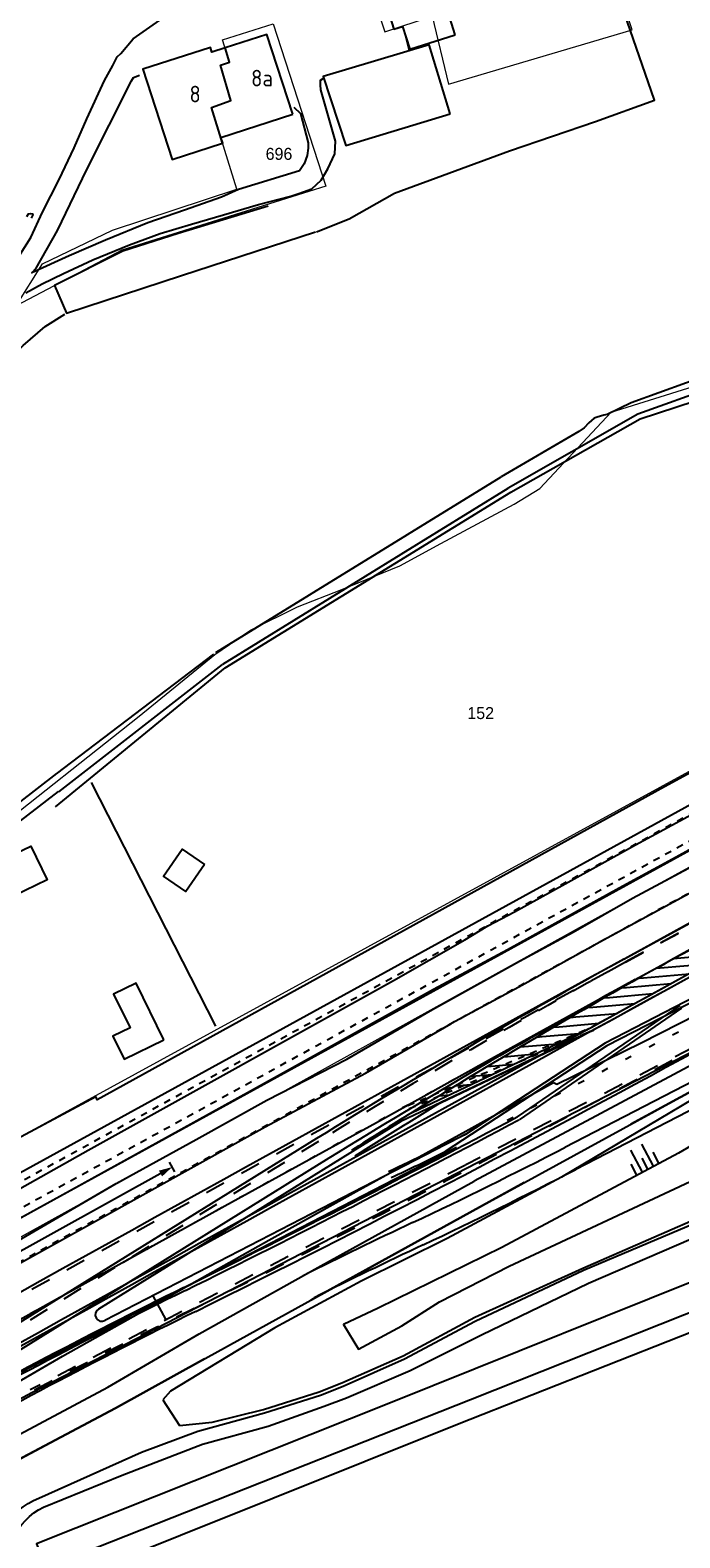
# Model space of a CAD drawing. Header units: metres. Extents: x 233874 to 239264, y 443832 to 448222.
# Tile 90 of 195: x 235512 to 235610, y 445491 to 445717. Entities that reach past the tile are written whole.
import ezdxf
from ezdxf.enums import TextEntityAlignment as Align

# ---------------------------------------------------------------- set-up
doc = ezdxf.new("R2010")
doc.units = ezdxf.units.M
doc.header["$MEASUREMENT"] = 0
for name, pattern in [('DGN3', [54.868356, 36.578904, -18.289452]), ('LIJN1-1', [2, 1, -1]), ('LIJN1-3', [4, 1, -3])]:
    doc.linetypes.add(name, pattern=pattern)
for name, color, linetype in [('DAKRAND-BYG', 4, 'Continuous'), ('Goud-kadastrale grenzen', 13, 'Continuous'), ('Goud-markering', 7, 'Continuous'), ('Goud-ontwerp', 2, 'Continuous'), ('Goud-ontwerp-water', 131, 'Continuous'), ('HEG', 253, 'Continuous'), ('HEK', 253, 'Continuous'), ('HOOFDGEBOUW', 4, 'Continuous'), ('HUISNUMMER', 253, 'Continuous'), ('INSTEEKSLOOT', 153, 'Continuous'), ('KANTVERH', 253, 'Continuous'), ('KANTWATER', 153, 'Continuous'), ('OVLIJNOBJ', 253, 'Continuous'), ('RASTER', 253, 'Continuous'), ('TALUD', 253, 'Continuous'), ('TUSSENMUUR', 253, 'Continuous')]:
    doc.layers.add(name, color=color, linetype=linetype)
for name, color, linetype, lineweight in [('G01 kadestrale perceelsgrens', 73, 'Continuous', 0), ('G02 kadestrale sectiegrens', 73, 'DGN3', 30), ('Z01 perceelnummer', 73, 'Continuous', 13)]:
    doc.layers.add(name, color=color, linetype=linetype, lineweight=lineweight)
doc.layers.add('Goud-hulp', color=210, linetype='Continuous', plot=False)
doc.styles.get("Standard").update_dxf_attribs({"font": 'iso.shx'})
doc.styles.add('Styledgn001', font='dgn001.shx')
doc.dimstyles.new('D1000', dxfattribs={"dimtxt": 1.8, "dimasz": 1, "dimexe": 0, "dimexo": 0, "dimgap": 0.9, "dimtad": 1, "dimtoh": 1, "dimzin": 0, "dimdsep": 46, "dimtxsty": 'Standard', "dimblk1": 'DIMBLK', "dimblk2": 'DIMBLK', "dimsah": 1, "dimcen": 0.09, "dimse1": 1, "dimse2": 1, "dimclrd": 1, "dimclre": 1, "dimclrt": 7, "dimadec": 0, "dimazin": 0, "dimtfac": 1, "dimtix": 1, "dimtmove": 2, "dimatfit": 3, "dimldrblk": 'DIMBLK', "dimfxl": 1, "dimtolj": 1, "dimtzin": 0, "dimarcsym": 0})

# ---------------------------------------------------------------- blocks, each defined once
blk = doc.blocks.new('TA', base_point=(75009.5, 300012))
for p, q in [((75009.5, 300012.5), (75010, 300012.5)), ((75009.5, 300012.25), (75010.5, 300012.25)), ((75009.5, 300012), (75010, 300012)), ((75009.5, 300011.75), (75010.5, 300011.75)), ((75009.5, 300011.5), (75010, 300011.5))]:
    blk.add_line(p, q)
blk = doc.blocks.new('DIMBLK')
at = {"color": 1}
blk.add_line((0, -0.83), (0, 0.83), dxfattribs=at)
blk.add_solid([(0, 0), (-2, 0.5), (-2, -0.5)], dxfattribs=at)
blk = doc.blocks.new('*D33')
at = {"layer": 'Defpoints', "color": 0, "linetype": 'Continuous', "transparency": 16777216}
for p in [(235533.64, 445546.35), (235538.01, 445538.46), (235415.14, 445470.36)]:
    blk.add_point(p, dxfattribs=at)
at = {"layer": 'Goud-hulp', "color": 1, "linetype": 'Continuous', "lineweight": -2, "transparency": 16777216}
blk.add_line((235411.64, 445478.73), (235532.76, 445545.87), dxfattribs=at)
for p, rotation in [((235533.64, 445546.35), 28.99948976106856), ((235410.76, 445478.24), 208.9994897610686)]:
    blk.add_blockref('DIMBLK', p, dxfattribs=dict(at, rotation=rotation))
at = {"layer": 'Goud-hulp', "color": 7, "linetype": 'Continuous', "transparency": 16777216, "insert": (235471.33, 445513.87), "char_height": 1.8, "attachment_point": 5, "rotation": 28.9995}
blk.add_mtext('\\A1;140 m', dxfattribs=at)
blk = doc.blocks.new('A$C1532452F')
at = {"layer": 'G01 kadestrale perceelsgrens', "flags": 128}
for points in [[(235493.668, 445526.335), (235602.85, 445586.802), (235743.465, 445663.715), (235799.961, 445693.516), (235877.225, 445735.166), (235991.175, 445794.84), (236000, 445799.425)], [(235565.628, 445717.084), (235572.737, 445719.462), (235575.204, 445709.231), (235602.809, 445717.376), (235588.555, 445760.948), (235554.888, 445749.76), (235565.628, 445717.084)], [(235556.765, 445693.873), (235526.066, 445684.268), (235510.182, 445675.861), (235514.156, 445682.19), (235524.69, 445687.252), (235543.382, 445693.409), (235539.536, 445705.717), (235542.467, 445706.77), (235540.902, 445712.077), (235542.254, 445712.548), (235541.228, 445715.903), (235548.852, 445718.279), (235556.765, 445693.873)], [(235477.648, 445575.84), (235482.962, 445577.854), (235505.731, 445596.026), (235528.681, 445614.187), (235540.062, 445623.433), (235545.403, 445627.098), (235552.513, 445630.616), (235559.179, 445633.216), (235567.888, 445636.777), (235574.058, 445640.129), (235585.045, 445646.039), (235588.922, 445648.431), (235599.642, 445659.868), (235617.723, 445665.548), (235659.101, 445679.165), (235695.825, 445691.103), (235697.767, 445687.128)], [(235489.385, 445539.224), (235563.062, 445579.468), (235632.522, 445617.45), (235710.033, 445659.616)]]:
    blk.add_lwpolyline(points, dxfattribs=at)
at = {"layer": 'G02 kadestrale sectiegrens', "flags": 128}
blk.add_lwpolyline([(235506.33, 445500.12), (235525.102, 445510.072), (235551.135, 445524.483), (235581.302, 445541.134), (235633.783, 445569.865), (235655.237, 445581.838), (235665.236, 445587.359)], dxfattribs=at)
at = {"layer": 'Z01 perceelnummer', "linetype": 'Continuous', "lineweight": 13, "style": 'Styledgn001'}
for s, p in [('696', (235549.709, 445698.739)), ('152', (235580.033, 445614.635))]:
    blk.add_text(s, height=1.8, dxfattribs=at).set_placement(p, align=Align.MIDDLE_CENTER)

msp = doc.modelspace()

# ---------------------------------------------------------------- hatches: boundary and pattern name
at = {"layer": 'Goud-markering', "linetype": 'Continuous'}
h = msp.add_hatch(dxfattribs=at)
h.set_pattern_fill('ANSI31', color=251, scale=10, angle=140)
edge = h.paths.add_edge_path()
edge.add_arc((236093.603, 444708.777), 994.894, 118.694081, 121.774724, ccw=False)
edge.add_line((235615.921, 445581.494), (235645.065, 445593.828))
edge.add_arc((244478.646, 429393.456), 18452.215, 118.6023202, 118.7730842)
edge.add_line((235596.821, 445567.429), (235569.71, 445554.561))

# ---------------------------------------------------------------- linework, layer by layer
at = {"layer": 'DAKRAND-BYG'}
for points in [[(235576.22, 445716.62), (235570.58, 445734.53), (235562.41, 445731.96), (235566.97, 445717.49), (235568.28, 445717.9), (235569.36, 445714.46), (235576.22, 445716.62)], [(235575.42, 445704.76), (235572.29, 445715.16), (235556.36, 445710.39), (235559.74, 445699.99), (235575.42, 445704.76)], [(235494.07, 445585.89), (235512.41, 445594.63), (235514.85, 445589.53), (235508.22, 445586.37), (235507.65, 445587.55), (235504.38, 445585.99), (235506.27, 445582.02), (235497.83, 445577.99), (235494.81, 445584.34)], [(235538.49, 445591.84), (235535.69, 445587.79), (235532.34, 445590.11), (235535.14, 445594.16), (235538.49, 445591.84)], [(235532.39, 445565.48), (235528.25, 445574.03), (235524.85, 445572.38), (235527.32, 445567.3), (235524.74, 445566.05), (235526.42, 445562.59), (235532.39, 445565.48)]]:
    msp.add_lwpolyline(points, dxfattribs=at)
at = {"layer": 'Goud-hulp', "linetype": 'Continuous'}
for p, q in [((235609.956, 445570.64), (235585.541, 445553.898)), ((235610.239, 445570.228), (235585.8, 445553.47)), ((235532.712, 445523.499), (235530.773, 445526.997))]:
    msp.add_line(p, q, dxfattribs=at)
at = {"layer": 'Goud-hulp', "linetype": 'LIJN1-1'}
for p, q in [((235569.09, 445555.6), (235596.817, 445567.427)), ((235569.286, 445555.14), (235597.013, 445566.967))]:
    msp.add_line(p, q, dxfattribs=at)
msp.add_arc((244890.513, 428640.147), 19321.414, 118.4654292, 119.2563731, dxfattribs=at)
at = {"layer": 'Goud-hulp', "linetype": 'Continuous'}
for centre, radius, start, end in [((244890.513, 428640.147), 19317.414, 118.4654292, 119.2144377), ((244890.513, 428640.147), 19310.764, 118.4654292, 119.2144377), ((244890.513, 428640.147), 19310.264, 118.4654292, 119.2144377), ((234651.103, 447317.656), 2000, 296.298267, 298.732497), ((234651.103, 447317.656), 1996, 296.298267, 297.914635), ((234651.103, 447317.656), 1996.5, 296.298267, 297.914635), ((235980.013, 444628.604), 1003.5, 116.298267, 119.131286), ((235980.013, 444628.604), 1003, 116.298267, 119.131286), ((235980.013, 444628.604), 999.5, 116.298267, 119.131286)]:
    msp.add_arc(centre, radius, start, end, dxfattribs=at)
at = {"layer": 'Goud-hulp', "linetype": 'LIJN1-1', "ltscale": 3}
for centre, radius, start, end in [((244890.513, 428640.147), 19316.914, 118.4654292, 119.2144377), ((234651.103, 447317.656), 1999.5, 296.298267, 298.732497), ((235980.013, 444628.604), 1000, 116.298267, 119.131286)]:
    msp.add_arc(centre, radius, start, end, dxfattribs=at)
at = {"layer": 'Goud-hulp', "linetype": 'LIJN1-3'}
msp.add_arc((244890.513, 428640.147), 19313.839, 118.4654292, 119.2144377, dxfattribs=at)
at = {"layer": 'Goud-markering', "color": 251, "linetype": 'LIJN1-3'}
msp.add_line((235744.821, 445636.441), (235581.425, 445552.013), dxfattribs=at)
at = {"layer": 'Goud-markering', "color": 251, "linetype": 'Continuous'}
for p, q in [((235652.321, 445592.107), (235599.016, 445564.564)), ((235569.71, 445554.561), (235596.821, 445567.429)), ((235599.016, 445564.564), (235574.712, 445548.673))]:
    msp.add_line(p, q, dxfattribs=at)
at = {"layer": 'Goud-markering', "color": 251, "linetype": 'LIJN1-1', "ltscale": 3}
msp.add_line((235654.601, 445586.363), (235577.794, 445546.676), dxfattribs=at)
at = {"layer": 'Goud-markering', "linetype": 'LIJN1-1', "ltscale": 3}
for p, q in [((235601.81, 445577.182), (235614.481, 445584.125)), ((235555.623, 445550.22), (235247.97, 445359.41)), ((235577.752, 445546.654), (235512.295, 445512.832))]:
    msp.add_line(p, q, dxfattribs=at)
at = {"layer": 'Goud-markering', "ltscale": 3}
for p, q in [((235576.375, 445549.32), (235510.918, 445515.497)), ((235557.204, 445547.671), (235249.551, 445356.861))]:
    msp.add_line(p, q, dxfattribs=at)
at = {"layer": 'Goud-markering', "color": 251, "linetype": 'Continuous'}
for centre, radius, start, end in [((244890.513, 428640.147), 19310.764, 118.4654292, 118.7683971), ((236096.124, 444704.336), 1000, 118.698635, 121.76355), ((236096.124, 444704.336), 1000, 121.76355, 122.379955), ((235269.266, 446175.181), 697, 295.251298, 295.991026)]:
    msp.add_arc(centre, radius, start, end, dxfattribs=at)
at = {"layer": 'Goud-markering', "linetype": 'LIJN1-1', "ltscale": 3}
msp.add_arc((236082.428, 444700.823), 999.5, 118.741489, 121.807635, dxfattribs=at)
at = {"layer": 'Goud-markering', "ltscale": 3}
msp.add_arc((236082.428, 444700.823), 996.5, 118.741489, 121.807635, dxfattribs=at)
at = {"layer": 'Goud-ontwerp', "linetype": 'Continuous'}
for p, q in [((235496.372, 445537.627), (235614.297, 445602.397)), ((235466.252, 445514.237), (235621.609, 445599.568)), ((235601.57, 445577.621), (235614.241, 445584.564)), ((235597.036, 445566.977), (235568.041, 445553.215)), ((235568.041, 445553.215), (235522.552, 445525.002)), ((235577.888, 445551.347), (235523.538, 445523.264)), ((235555.359, 445550.645), (235247.706, 445359.835)), ((235577.982, 445546.21), (235512.524, 445512.388))]:
    msp.add_line(p, q, dxfattribs=at)
at = {"layer": 'Goud-ontwerp', "color": 7, "linetype": 'LIJN1-1'}
for p, q in [((235500.918, 445538.697), (235614.899, 445601.302)), ((235502.603, 445535.63), (235621.007, 445600.663))]:
    msp.add_line(p, q, dxfattribs=at)
at = {"layer": 'Goud-ontwerp', "color": 251, "linetype": 'Continuous'}
for p, q in [((235652.066, 445592.538), (235598.764, 445564.997)), ((235654.805, 445585.905), (235577.982, 445546.21)), ((235574.077, 445556.08), (235597.036, 445566.977)), ((235598.764, 445564.997), (235577.888, 445551.347))]:
    msp.add_line(p, q, dxfattribs=at)
for centre, radius, start, end in [((244890.513, 428640.147), 19310.264, 118.4654292, 118.7684705), ((236096.124, 444704.336), 999, 121.504749, 122.379955)]:
    msp.add_arc(centre, radius, start, end, dxfattribs=at)
at = {"layer": 'Goud-ontwerp', "linetype": 'Continuous'}
for centre, radius, start in [((236082.428, 444700.823), 1000, 118.741489), ((235787.953, 444979.341), 600, 117.325696)]:
    msp.add_arc(centre, radius, start, 121.807635, dxfattribs=at)
at = {"layer": 'Goud-ontwerp', "color": 251, "linetype": 'Continuous', "ltscale": 3}
msp.add_arc((235269.266, 446175.181), 696, 295.251298, 296.322459, dxfattribs=at)
at = {"layer": 'Goud-ontwerp', "linetype": 'Continuous', "ltscale": 3}
msp.add_arc((235523.079, 445524.152), 1, 121.80763, 297.3257, dxfattribs=at)
at = {"layer": 'Goud-ontwerp-water', "color": 251, "linetype": 'Continuous'}
for points in [[(235683.604, 445592.548), (235657.509, 445582.653, 0.0286292), (235655.419, 445581.72), (235592.665, 445549.294)], [(235685.115, 445589.163), (235659.019, 445579.268, 0.0286292), (235656.929, 445578.336), (235594.363, 445546.007)]]:
    msp.add_lwpolyline(points, format="xyb", dxfattribs=at)
at = {"layer": 'Goud-ontwerp-water', "linetype": 'Continuous'}
for centre, radius, start, end in [((235269.266, 446175.181), 704.5, 295.251298, 297.325696), ((235269.266, 446175.181), 708.2, 295.251298, 297.325696), ((235909.363, 444818.06), 796, 115.251298, 116.566353), ((235909.363, 444818.06), 792.3, 115.251298, 116.566353)]:
    msp.add_arc(centre, radius, start, end, dxfattribs=at)
at = {"layer": 'HEG'}
msp.add_line((235507.35, 445549.05), (235522.15, 445556.97), dxfattribs=at)
at = {"layer": 'HEK'}
for p, q in [((235584.55, 445647.85), (235604.03, 445658.87)), ((235541.63, 445621.42), (235584.55, 445647.85)), ((235516.09, 445600.51), (235541.63, 445621.42)), ((235521.48, 445604.18), (235540.18, 445567.56))]:
    msp.add_line(p, q, dxfattribs=at)
for points in [[(235604.03, 445658.87), (235694.09, 445688.35), (235709.76, 445659.21)], [(235709.76, 445659.21), (235607.67, 445603.52), (235522.38, 445556.49), (235522.15, 445556.97)], [(235659.4, 445548.16), (235618.39, 445531.77), (235566.2, 445510.79), (235513.26, 445489.68), (235528.5, 445450.86), (235543.8, 445412.35), (235555.18, 445416.84), (235580.1, 445359.97), (235615.48, 445374.86)], [(235647.85, 445458.19), (235631.93, 445498.08), (235621.27, 445525.26), (235576.56, 445507.63), (235521.02, 445485.38), (235547.54, 445418.37), (235601.36, 445439.96), (235647.9, 445458.19)]]:
    msp.add_lwpolyline(points, dxfattribs=at)
at = {"layer": 'HOOFDGEBOUW'}
for points in [[(235551.77, 445704.7), (235547.86, 445716.71), (235541.6, 445714.67)], [(235541.6, 445714.67), (235539.62, 445714.03), (235539.39, 445714.75), (235529.26, 445711.46), (235533.67, 445697.91), (235541.21, 445700.36)], [(235541.21, 445700.36), (235541.24, 445700.37), (235540.98, 445701.19), (235551.77, 445704.7)]]:
    msp.add_lwpolyline(points, dxfattribs=at)
at = {"layer": 'INSTEEKSLOOT'}
for p, q in [((235633.15, 445672.32), (235602.65, 445661.31)), ((235635.67, 445671.09), (235603.64, 445659.57)), ((235603.64, 445659.57), (235584.18, 445648.44)), ((235540.21, 445623.72), (235583.13, 445650.15)), ((235541.26, 445622.01), (235584.18, 445648.44)), ((235516.25, 445605.5), (235539.92, 445623.51)), ((235516.63, 445602.81), (235541.19, 445621.96))]:
    msp.add_line(p, q, dxfattribs=at)
for points in [[(235511.8, 445689.31), (235512.06, 445689.74), (235512.37, 445689.79), (235512.63, 445689.72), (235512.7, 445689.55), (235512.46, 445689.07)], [(235602.65, 445661.31), (235599.07, 445659.52), (235598.54, 445659.44), (235598.05, 445659.28), (235597.57, 445659.12), (235597.08, 445658.97), (235596.7, 445658.63), (235596.31, 445658.3), (235595.59, 445657.54), (235594.77, 445656.96), (235583.13, 445650.15)], [(235575.55, 445567.93), (235585.76, 445573.46), (235597.96, 445580.22), (235612.53, 445588.17), (235620.62, 445592.41), (235639.95, 445603.09), (235652.55, 445610.05), (235664.99, 445616.82), (235680.51, 445625.38), (235688.79, 445629.72), (235701.14, 445636.43), (235714.97, 445644.1)], [(235490.91, 445524.49), (235498.85, 445528.38), (235509.85, 445534.91), (235525.21, 445543.88), (235537.26, 445550.48), (235547.87, 445556.41), (235559.92, 445562.57), (235572.81, 445570.04), (235585.85, 445577.31), (235593.93, 445581.7), (235602.85, 445586.8), (235611.28, 445591.3), (235624.07, 445598.51), (235636.32, 445604.77), (235645.54, 445610.13), (235660.07, 445617.83), (235679.11, 445628.21), (235691.45, 445635.12), (235707.25, 445644.03)], [(235516.23, 445605.53), (235501.21, 445593.92), (235486.88, 445583.02), (235480.46, 445578.25), (235478.72, 445577.72), (235477.41, 445578), (235476.8, 445578.89), (235471.16, 445596.06), (235470.09, 445596.99), (235468.89, 445596.87), (235468.35, 445596.06), (235468.46, 445592.91), (235473.49, 445575.99), (235474.77, 445574.26), (235476.08, 445573.58), (235477.68, 445573.66), (235479.56, 445574.99), (235484.96, 445578.48), (235494.2, 445585.6)], [(235495.38, 445586.51), (235499.83, 445589.94), (235516.57, 445602.83)], [(235471.89, 445509.82), (235480.96, 445515.17), (235503.66, 445528.01), (235547.64, 445552.41), (235562.71, 445560.47), (235575.55, 445567.89)]]:
    msp.add_lwpolyline(points, dxfattribs=at)
at = {"layer": 'KANTVERH'}
msp.add_line((235568.73, 445716.48), (235569.26, 445714.31), dxfattribs=at)
for points in [[(235508, 445679.19), (235512.38, 445686.17), (235514.17, 445689.95), (235516.64, 445694.89), (235518.91, 445699.64), (235520.84, 445704.02), (235523.45, 445709.77), (235524.71, 445712.04), (235525.39, 445713.35), (235525.93, 445713.81), (235527.8, 445716.05), (235537.98, 445723.22)], [(235551.93, 445705.75), (235552.95, 445704.81), (235554.08, 445700.38), (235554.09, 445699.58), (235553.96, 445698.47), (235553.48, 445697.26), (235552.79, 445696.2), (235543.63, 445693.39), (235541.05, 445692.25), (235535.48, 445690.25), (235530.01, 445688.36), (235523.6, 445685.75), (235518.18, 445683.41), (235512.57, 445680.86), (235513.21, 445681.53), (235516.42, 445687.19), (235520.82, 445696.37), (235527.55, 445709.74), (235527.84, 445710.24), (235528.74, 445710.56)], [(235558.22, 445700.65), (235555.99, 445708.37), (235555.93, 445709.12), (235555.97, 445709.82), (235556.37, 445710.09)], [(235551.51, 445692.38), (235552.7, 445692.8), (235554.64, 445693.48), (235556.07, 445694.8), (235557.04, 445696.47), (235558.11, 445698.74), (235558.22, 445700.65)], [(235508.76, 445541.99), (235521.03, 445548.91), (235566.93, 445574.4), (235577.64, 445580.53), (235581.11, 445582.64), (235585.12, 445584.76), (235592.76, 445588.94), (235603.32, 445594.82), (235614.23, 445600.75), (235624.04, 445606.07), (235636.83, 445613.09), (235649.48, 445620.01), (235660.19, 445625.94), (235673.08, 445632.86), (235682.26, 445637.77), (235707.72, 445651.54), (235722.45, 445659.52), (235738.6, 445668.47), (235757.19, 445678.46), (235783.64, 445692.58)], [(235511.62, 445677.85), (235514.1, 445679.19), (235517.33, 445680.74), (235521.74, 445682.82), (235527.21, 445685.06), (235531.84, 445686.74), (235536.57, 445688.17), (235541.35, 445689.55), (235546.62, 445691.14), (235551.51, 445692.38)], [(235510.48, 445538.53), (235533.1, 445551.02), (235545.44, 445557.83), (235572.96, 445573.09), (235584.07, 445579.09), (235600.87, 445588.37), (235608.86, 445592.71), (235621.25, 445599.52), (235635.73, 445607.32), (235648.97, 445614.64), (235660.72, 445621.09), (235670.68, 445626.52), (235681.55, 445632.35), (235693.55, 445638.86), (235708.16, 445646.56), (235729.49, 445658.35), (235747.57, 445668.05), (235764.78, 445677.38), (235780.88, 445685.98)], [(235590.96, 445559.08), (235591.49, 445558.8), (235604.14, 445565.04), (235632.45, 445579.41), (235640.37, 445583.23), (235648.72, 445586.53), (235672.42, 445595.71), (235748.96, 445637.84)], [(235468.67, 445500), (235477.58, 445504.96), (235496.96, 445515.74), (235515.5, 445526.11), (235525.62, 445531.68), (235541.58, 445540.5), (235564.39, 445553.04), (235582.13, 445562.95), (235599.29, 445572.39), (235608.86, 445577.6), (235613.67, 445580.23), (235616.1, 445581.52)], [(235513.61, 445496.58), (235529.05, 445503.5), (235537.53, 445506.61), (235547.52, 445509.4), (235555.93, 445512.07), (235559.36, 445513.42), (235568.59, 445517.53), (235579.22, 445523.18), (235595.51, 445530.87), (235624.31, 445543.04), (235641.56, 445550.29), (235660.46, 445558.45), (235665.29, 445560.68), (235668.36, 445563.19), (235670.7, 445566.11), (235672.2, 445569.8), (235672.91, 445573.92), (235673.57, 445580.28)], [(235514.3, 445495.22), (235526.14, 445500.03), (235538.21, 445504.68), (235548.07, 445507.41), (235556.5, 445510.41), (235559.85, 445511.66), (235569.42, 445515.74), (235580.14, 445521.11), (235596.25, 445528.87), (235624.93, 445541.27), (235641.95, 445548.72), (235661.24, 445556.93), (235666.31, 445559.38), (235669.55, 445562.04), (235672.26, 445565.32), (235673.8, 445569.48), (235674.6, 445573.78), (235675.39, 445580.12)], [(235419.06, 445455.75), (235421.29, 445457.14), (235426.29, 445460.27), (235433.41, 445465.34), (235441.87, 445471.04), (235448.5, 445475.55), (235456.41, 445480.99), (235463.84, 445485.72), (235470.87, 445490.24), (235476.71, 445494.04), (235482.55, 445497.64), (235487.56, 445500.67), (235497.67, 445506.55), (235506.44, 445511.7), (235517.14, 445517.93), (235529.83, 445525.04), (235548.17, 445535.36), (235561.31, 445542.68), (235577.82, 445551.76), (235590.96, 445559.08)], [(235507.67, 445482.29), (235507.35, 445483.14), (235507.1, 445484.02), (235506.92, 445484.91), (235506.82, 445485.81), (235506.79, 445486.72), (235506.84, 445487.62), (235506.97, 445488.52), (235507.17, 445489.41), (235507.45, 445490.27), (235507.8, 445491.11), (235508.21, 445491.91), (235508.7, 445492.68), (235509.25, 445493.41), (235509.85, 445494.08), (235510.51, 445494.71), (235511.23, 445495.27), (235511.98, 445495.77), (235512.78, 445496.21), (235513.61, 445496.58)], [(235509.43, 445482.9), (235509.17, 445483.71), (235508.98, 445484.54), (235508.86, 445485.39), (235508.82, 445486.24), (235508.85, 445487.09), (235508.95, 445487.94), (235509.12, 445488.77), (235509.36, 445489.59), (235509.68, 445490.38), (235510.06, 445491.15), (235510.5, 445491.88), (235511.01, 445492.56), (235511.57, 445493.2), (235512.18, 445493.79), (235512.85, 445494.33), (235513.55, 445494.81), (235514.3, 445495.22)]]:
    msp.add_lwpolyline(points, dxfattribs=at)
at = {"layer": 'KANTWATER'}
for points in [[(235789.75, 445570.7), (235770.94, 445615.15), (235767.3, 445621.83), (235766.36, 445623.27), (235765.09, 445624.59), (235763.58, 445625.67), (235761.85, 445626.66), (235749.95, 445631.29), (235749.75, 445632.51), (235749.47, 445632.96), (235748.87, 445633.51), (235748.18, 445633.57), (235747.37, 445633.46), (235725.77, 445621.61), (235685.64, 445599.2), (235677.9, 445594.87), (235673.52, 445593.1), (235669.92, 445591.87), (235666.3, 445590.47), (235658.45, 445587.17), (235640.48, 445577.16), (235612.71, 445562.23), (235579.03, 445544.22)], [(235581.3, 445541.13), (235633.78, 445569.86), (235655.24, 445581.84), (235665.24, 445587.36), (235669.57, 445588.79), (235673.65, 445589.8), (235676.62, 445590.96), (235703.57, 445605.36), (235748.11, 445629.64)], [(235503.27, 445502.22), (235523.99, 445513.27), (235537.73, 445521.26), (235555.55, 445531.24), (235579.03, 445544.22)], [(235506.33, 445500.12), (235525.1, 445510.07), (235551.14, 445524.48), (235581.3, 445541.13)]]:
    msp.add_lwpolyline(points, dxfattribs=at)
at = {"layer": 'OVLIJNOBJ'}
for p, q in [((235620.05, 445561.38), (235603.65, 445551.64)), ((235603.65, 445551.64), (235592.18, 445544.83)), ((235592.18, 445544.83), (235574.98, 445535.61)), ((235595.39, 445531.15), (235624.12, 445543.68)), ((235574.98, 445535.61), (235562.05, 445529.19)), ((235579.14, 445523.76), (235595.39, 445531.15)), ((235562.05, 445529.19), (235549.09, 445522.2)), ((235549.09, 445522.2), (235533.41, 445512.64)), ((235568.37, 445517.98), (235579.14, 445523.76)), ((235559.17, 445513.89), (235568.37, 445517.98)), ((235533.41, 445512.64), (235532.26, 445511.37)), ((235547.37, 445509.88), (235555.76, 445512.54)), ((235555.76, 445512.54), (235559.17, 445513.89)), ((235532.26, 445511.37), (235534.77, 445507.47)), ((235539.68, 445507.97), (235547.37, 445509.88)), ((235534.77, 445507.47), (235539.68, 445507.97))]:
    msp.add_line(p, q, dxfattribs=at)
for points in [[(235555.35, 445686.99), (235560.27, 445688.97), (235567.06, 445692.84), (235584.36, 445699.18), (235597.3, 445703.6), (235606.15, 445706.8), (235597.95, 445730.62), (235594.31, 445744.92)], [(235472.06, 445604.78), (235473.07, 445604.45), (235474.42, 445604.47), (235475.7, 445605.4), (235479.51, 445614.41), (235486.12, 445629.04), (235489.65, 445636.4), (235492.8, 445642.36), (235495.95, 445648.47), (235498.96, 445653.72), (235501.79, 445658.42), (235505.25, 445663.63), (235508.15, 445666.98), (235511.25, 445669.93), (235514.56, 445672.79), (235517.53, 445674.64)], [(235564.63, 445525.14), (235559.43, 445522.66), (235561.65, 445518.96), (235568.2, 445522.46), (235573.86, 445526.07), (235584.3, 445531.47), (235611.52, 445544.2), (235632.41, 445554.67), (235645.88, 445560.67), (235657.14, 445565.31), (235657.71, 445566.48), (235658.51, 445571.66), (235658.4, 445573.26), (235657.24, 445574.31), (235655.58, 445573.89), (235642.66, 445567.26), (235629.48, 445559.98), (235609.76, 445548.47), (235583.23, 445534.27), (235564.63, 445525.14)], [(235692.6, 445556.78), (235626.34, 445530.23), (235654.6, 445458.95), (235650.23, 445457.17), (235621.41, 445528.37), (235578.52, 445511.34), (235517.81, 445487.33), (235546.27, 445415.99), (235623.15, 445446.65), (235626.42, 445439.93), (235559.49, 445411.09), (235580.46, 445362.06), (235582.55, 445361.4), (235597.13, 445367.57)]]:
    msp.add_lwpolyline(points, dxfattribs=at)
at = {"layer": 'RASTER'}
msp.add_lwpolyline([(235548.08, 445690.87), (235534.54, 445686.74), (235526.23, 445684.1), (235515.96, 445678.92), (235517.78, 445674.8), (235535.04, 445680.45), (235555.2, 445686.99)], dxfattribs=at)
at = {"layer": 'TUSSENMUUR'}
msp.add_lwpolyline([(235541.21, 445700.36), (235539.54, 445705.72), (235542.47, 445706.77), (235540.9, 445712.08), (235542.25, 445712.55), (235541.6, 445714.67)], dxfattribs=at)

# ---------------------------------------------------------------- block references
at = {"layer": 'Goud-kadastrale grenzen', "linetype": 'Continuous'}
msp.add_blockref('A$C1532452F', (0, 0), dxfattribs=at)
at = {"layer": 'TALUD', "xscale": 3.75, "yscale": 3.75, "rotation": 117.9934}
msp.add_blockref('TA', (235605.18, 445546.04), dxfattribs=at)

# ---------------------------------------------------------------- texts
at = {"layer": 'HUISNUMMER'}
for s, p in [('8a', (235545.52, 445708.88)), ('8', (235536.25, 445706.48))]:
    msp.add_text(s, height=2.5, dxfattribs=at).set_placement(p)

# ---------------------------------------------------------------- dimensions: what is measured, and where the dimension line sits
at = {"layer": 'Goud-hulp', "linetype": 'Continuous'}
dim = msp.add_aligned_dim(p1=(235415.135, 445470.356), p2=(235538.01, 445538.465), distance=9.016, text='140 m', dimstyle='D1000', dxfattribs=at)
dim.commit()
dim.dimension.update_dxf_attribs({"geometry": '*D33', "text_midpoint": (235471.329, 445513.871)})

doc.saveas('drawing.dxf')
